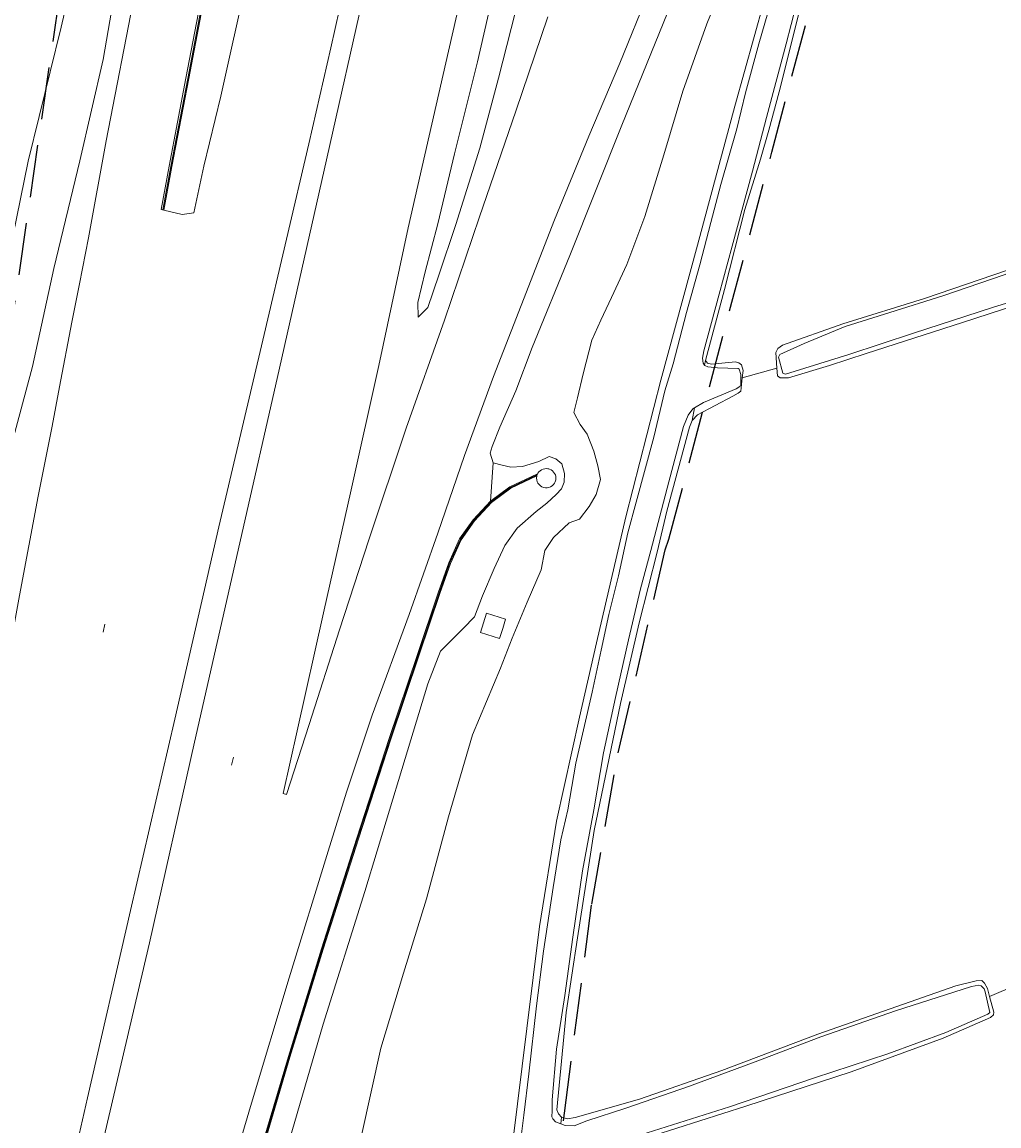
# Model space of a CAD drawing. Header units: metres. Extents: x 89872 to 94585, y 463299 to 469000.
# Tile 185 of 230: x 91334 to 91453, y 465749 to 465883. Entities that reach past the tile are written whole.
import ezdxf
from ezdxf.enums import TextEntityAlignment as Align

# ---------------------------------------------------------------- set-up
doc = ezdxf.new("R2010")
doc.units = ezdxf.units.M
doc.linetypes.add('HIDDEN', pattern=[9.525, 6.35, -3.175])
for name, color, linetype, lineweight in [('B-WE-GR-BEPLANTING_CULTUUR-G', 251, 'CONTINUOUS', 13), ('B-WE-IE-TERREINAFSCHEIDING-G', 251, 'CONTINUOUS', 13), ('B-WE-IE-TERREINAFSCHEIDING_KUNSTMATIG_MUUR-G', 251, 'CONTINUOUS', 13), ('B-WE-KW-KUNSTWERK_GELUIDSWERING_SCHERM-G', 251, 'CONTINUOUS', 13), ('B-WE-OG-TOPOGRAFIE_BEBOUWING-GV', 251, 'CONTINUOUS', 13), ('B-WE-OG-TOPOGRAFIE_STRAATNAAM-T18', 251, 'CONTINUOUS', 13), ('B-WE-OG-TOPOGRAFIE_WATER-GV', 251, 'CONTINUOUS', 13), ('B-WE-VH-VERHARDING-GV', 251, 'CONTINUOUS', 13), ('Percelen', 10, 'HIDDEN', 25)]:
    doc.layers.add(name, color=color, linetype=linetype, lineweight=lineweight)
doc.styles.get("Standard").update_dxf_attribs({"font": 'isocp.shx'})

msp = doc.modelspace()

# ---------------------------------------------------------------- linework, layer by layer
at = {"layer": 'B-WE-GR-BEPLANTING_CULTUUR-G'}
for p, q in [((91417.04, 465842.04), (91416.92, 465841.48)), ((91425.69, 465841.1), (91421.49, 465839.94)), ((91415.41, 465834.79), (91415.71, 465836.3)), ((91451.43, 465765.06), (91454.72, 465766.46)), ((91399.62, 465750.44), (91399.52, 465749.62))]:
    msp.add_line(p, q, dxfattribs=at)
for points in [[(91335.06, 465866.18), (91339.05, 465882.4), (91343.12, 465899.78), (91347.43, 465918.13), (91351.57, 465934.6), (91356.42, 465955.36), (91360.77, 465972.86)], [(91420.57, 465891.05), (91417.19, 465882.82), (91414.31, 465874.64), (91412.01, 465866.94), (91409.7, 465859.46), (91407.54, 465853.65), (91405.67, 465849.65), (91404.36, 465846.93), (91403.28, 465844.51), (91402.25, 465840.43), (91401.55, 465837.54), (91401.09, 465835.76), (91401.89, 465834.29), (91402.72, 465833.11), (91403.51, 465831.06), (91404.02, 465829.29), (91404.32, 465827.62), (91403.81, 465825.8), (91402.95, 465824.35), (91401.81, 465822.82), (91400.55, 465822.39), (91398.66, 465820.63), (91397.59, 465819.04), (91397.15, 465816.7), (91395.46, 465812.8), (91393.65, 465808.43), (91392.24, 465804.81), (91388.86, 465796.74)], [(91305.28, 465729.39), (91307, 465740), (91311.11, 465759.47), (91314.38, 465776.33), (91317.95, 465791.94), (91321.72, 465807.12), (91326, 465825.14), (91330.85, 465845.56), (91335.06, 465866.18)], [(91391.34, 465829.65), (91392.42, 465829.35), (91393.49, 465829.13), (91394.91, 465829.21), (91396.86, 465829.81), (91398.12, 465830.41), (91398.94, 465830.14), (91399.64, 465829.55), (91399.96, 465828.38), (91399.95, 465827.32), (91399.62, 465826.51), (91398.98, 465825.82), (91397.83, 465824.77), (91396.56, 465823.78), (91394.24, 465821.76), (91392.75, 465819.66), (91391.45, 465816.86), (91390.06, 465813.56), (91389.08, 465811.02), (91387.71, 465809.6), (91384.99, 465806.86), (91383.45, 465802.88), (91380.31, 465792.53), (91375.81, 465777.75), (91370.79, 465761.71), (91365.42, 465743.27)], [(91388.86, 465796.74), (91385.96, 465786.79), (91383.28, 465776.85), (91380.48, 465767.88), (91377.77, 465758.8), (91375.43, 465748.23), (91373.25, 465740), (91371.82, 465734.59), (91368.7, 465721.06), (91365.87, 465708.48), (91363.33, 465698.04), (91360.44, 465685.03), (91357.98, 465674.24), (91355.95, 465665.64), (91354.43, 465658.97)]]:
    msp.add_lwpolyline(points, dxfattribs=at)
at = {"layer": 'B-WE-IE-TERREINAFSCHEIDING-G'}
msp.add_line((91396.68, 465828.19), (91396.68, 465828.19), dxfattribs=at)
for points in [[(91342.56, 465662.61), (91344.69, 465671.43), (91347.85, 465684.97), (91351, 465697.78), (91354.4, 465711.79), (91357.42, 465724.18), (91359.89, 465733.8), (91361.61, 465740), (91363.1, 465745.36), (91366.75, 465757.71), (91370.76, 465770.76), (91375.03, 465784.14), (91378.96, 465796.2), (91382.4, 465806.4), (91384.89, 465813.84), (91386.17, 465817.48), (91387.46, 465820.34), (91389.1, 465822.65), (91391.15, 465824.86), (91393.49, 465826.58), (91396.64, 465828.06)], [(91396.68, 465828.19), (91396.64, 465828.28), (91393.38, 465826.76), (91391.01, 465825.01)]]:
    msp.add_lwpolyline(points, dxfattribs=at)
at = {"layer": 'B-WE-IE-TERREINAFSCHEIDING_KUNSTMATIG_MUUR-G'}
msp.add_lwpolyline([(91351.37, 465860.27), (91352.33, 465865.54), (91354.39, 465876.2), (91357.39, 465891.91), (91360.5, 465907.95), (91364.71, 465930.12), (91368.58, 465950.09), (91372.26, 465969.28), (91372.26, 465969.28)], dxfattribs=at)
at = {"layer": 'B-WE-KW-KUNSTWERK_GELUIDSWERING_SCHERM-G'}
msp.add_line((91396.68, 465828.19), (91396.68, 465828.19), dxfattribs=at)
msp.add_lwpolyline([(91342.46, 465662.63), (91342.46, 465662.63), (91344.59, 465671.45), (91347.76, 465684.99), (91350.9, 465697.8), (91354.31, 465711.82), (91357.32, 465724.21), (91359.79, 465733.82), (91361.51, 465740), (91363, 465745.39), (91366.65, 465757.74), (91370.66, 465770.79), (91374.93, 465784.17), (91378.87, 465796.23), (91382.3, 465806.43), (91384.8, 465813.87), (91386.07, 465817.52), (91387.38, 465820.39), (91389.02, 465822.71), (91391.08, 465824.94), (91393.43, 465826.67), (91396.68, 465828.19)], dxfattribs=at)
at = {"layer": 'B-WE-OG-TOPOGRAFIE_BEBOUWING-GV'}
msp.add_line((91396.64, 465828.06), (91396.6, 465827.79), dxfattribs=at)
for points in [[(91396.6, 465827.79), (91396.62, 465827.58), (91396.68, 465827.37), (91396.77, 465827.18), (91396.91, 465827.01), (91397.06, 465826.86), (91397.25, 465826.75), (91397.45, 465826.67), (91397.66, 465826.63), (91397.77, 465826.63), (91397.88, 465826.63), (91398.09, 465826.67), (91398.29, 465826.75), (91398.47, 465826.86), (91398.63, 465827.01), (91398.76, 465827.18), (91398.86, 465827.37), (91398.91, 465827.58), (91398.94, 465827.79), (91398.92, 465827.99), (91398.87, 465828.19), (91398.78, 465828.37), (91398.66, 465828.54), (91398.52, 465828.68), (91398.36, 465828.8), (91398.17, 465828.89), (91398.08, 465828.92), (91397.98, 465828.94), (91397.78, 465828.96), (91397.58, 465828.94), (91397.38, 465828.89), (91397.2, 465828.81), (91397.03, 465828.7), (91396.88, 465828.55), (91396.77, 465828.39), (91396.68, 465828.19)], [(91396.68, 465828.19), (91396.64, 465828.1), (91396.64, 465828.06)]]:
    msp.add_lwpolyline(points, dxfattribs=at)
at = {"layer": 'B-WE-OG-TOPOGRAFIE_STRAATNAAM-T18'}
for p, q in [((91344.16, 465809.17), (91344.36, 465810.14)), ((91359.69, 465793.04), (91359.91, 465794.02))]:
    msp.add_line(p, q, dxfattribs=at)
at = {"layer": 'B-WE-OG-TOPOGRAFIE_WATER-GV'}
msp.add_line((91415.09, 465833.97), (91415.41, 465834.79), dxfattribs=at)
for points in [[(91441.49, 465948.23), (91435.43, 465926.79), (91430.11, 465906.76), (91425.27, 465889.67), (91420.58, 465872.82), (91416.07, 465856.01), (91411.62, 465839.66), (91407.39, 465823.1), (91403.87, 465807.85), (91401.79, 465798.88), (91399, 465786.28), (91396.96, 465773.51), (91395.43, 465761.15), (91393.73, 465747.49), (91393.04, 465740), (91392.4, 465733.09), (91391.31, 465720.65), (91389.9, 465712.12), (91389.4, 465704.18), (91388.21, 465692.92), (91387.15, 465682.48), (91386.17, 465672.55), (91385.13, 465662.92), (91383.2, 465650.22)], [(91439.03, 465919.57), (91438.6, 465919.49), (91437.45, 465918.99), (91437.11, 465918.74), (91436.37, 465916.37), (91434.74, 465910.37), (91432.57, 465901.82), (91430.64, 465894.91), (91428.62, 465887.44), (91426.79, 465880.36), (91424.41, 465871.47), (91422.75, 465864.98), (91420.26, 465855.88), (91418.71, 465850.06), (91416.86, 465843.23), (91416.66, 465842.31), (91416.75, 465841.71), (91416.92, 465841.48)], [(91394.32, 465744.88), (91395.07, 465750.67), (91395.67, 465755.7), (91396.59, 465763.92), (91397.43, 465770.53), (91398.6, 465778.22), (91399.53, 465784.03), (91400.39, 465787.64), (91401.37, 465793.31), (91403.33, 465801.87), (91404.4, 465806.98), (91405.36, 465811.31), (91406.5, 465815.97), (91407.65, 465821.16), (91408.65, 465824.89), (91410.8, 465832.78), (91412.11, 465838.37), (91413.13, 465841.64), (91414.74, 465847.85), (91416.34, 465853.62), (91417.67, 465858.74), (91418.89, 465863.36), (91420.82, 465870.08), (91421.87, 465874.43), (91423.48, 465880.36), (91425.32, 465886.67)], [(91417.04, 465842.04), (91419.34, 465850.62), (91421.81, 465860.33), (91423.7, 465866.41), (91424.72, 465869.94), (91425.94, 465874.57), (91428.6, 465885.19)], [(91477.12, 465861.54), (91476.41, 465861.28), (91466.93, 465857.65), (91461.59, 465855.85), (91453.6, 465852.99), (91443.55, 465849.56), (91433.66, 465846.47), (91426.37, 465843.88), (91425.79, 465843.5), (91425.55, 465843.02), (91425.69, 465841.1)], [(91425.87, 465842.45), (91426.03, 465842.78), (91428.98, 465844.1), (91433.93, 465846.14), (91439.35, 465847.86), (91445.75, 465849.87), (91453.17, 465852.43), (91460.91, 465855.28), (91468.11, 465857.63), (91473.14, 465859.5), (91477.47, 465861)], [(91425.69, 465841.1), (91425.76, 465840.19), (91426.09, 465839.93), (91427.08, 465839.96), (91432.05, 465841.45), (91436.5, 465842.88), (91448.13, 465846.64), (91460.94, 465850.79), (91467.52, 465852.9), (91476.64, 465855.84), (91477.59, 465855.94)], [(91460.26, 465851.09), (91451.78, 465848.45), (91442.23, 465845.37), (91434.37, 465842.77), (91426.72, 465840.39), (91426.41, 465840.52), (91425.87, 465842.45)], [(91416.92, 465841.48), (91416.96, 465841.42), (91417.34, 465841.26), (91418.5, 465841.14), (91420.99, 465841.07), (91421.12, 465840.99), (91421.31, 465840.36)], [(91421.38, 465841.5), (91421.07, 465841.74), (91420.66, 465841.87), (91417.76, 465841.61), (91417.27, 465841.72), (91417.04, 465842.04)], [(91421.49, 465839.94), (91421.6, 465840.85), (91421.38, 465841.5)], [(91421.31, 465840.36), (91421.32, 465839.12), (91421.21, 465838.91), (91420.74, 465838.61), (91416.78, 465836.97), (91415.71, 465836.3)], [(91415.41, 465834.79), (91416.07, 465835.46), (91420.36, 465837.71), (91421.01, 465838.09), (91421.3, 465838.34), (91421.49, 465839.94)], [(91415.71, 465836.3), (91415.49, 465836.17), (91414.94, 465835.43), (91414.37, 465834.06), (91412.6, 465827.37), (91410.41, 465819.02), (91409.19, 465814.41), (91407.71, 465808.22), (91406.17, 465801.26), (91404.68, 465794.53), (91403.53, 465787.66), (91402.16, 465780.26), (91400.98, 465772.21), (91400.03, 465765.16), (91399.01, 465758.68), (91398.49, 465752.53), (91398.47, 465751.21), (91398.46, 465750.46), (91398.56, 465750.22), (91398.89, 465749.85), (91399.52, 465749.62)], [(91399.62, 465750.44), (91399.24, 465750.83), (91399.04, 465751.33), (91400.2, 465763.11), (91401.57, 465772.14), (91403.58, 465785.15), (91406.77, 465800.5), (91409.01, 465810.27), (91411.18, 465818.85), (91412.38, 465823.8), (91415.09, 465833.97)], [(91451.43, 465765.06), (91451.17, 465766.03), (91450.82, 465766.65), (91450.49, 465766.97), (91449.78, 465766.94), (91447.32, 465766.32), (91430.64, 465760.48), (91419, 465756.08), (91409.07, 465752.63), (91401.25, 465750.38), (91400.36, 465750.24), (91399.62, 465750.44)], [(91399.52, 465749.62), (91400.04, 465749.42), (91401.13, 465749.4), (91402.69, 465749.97), (91407.41, 465751.52), (91415.09, 465754.18), (91423.06, 465757.12), (91430.98, 465760.17), (91440.04, 465763.3), (91449.23, 465766.27), (91450.11, 465766.41), (91450.39, 465766.33), (91450.77, 465765.96), (91450.9, 465765.6), (91451.45, 465763.1), (91451.21, 465762.9), (91446.13, 465760.68), (91439.09, 465758.09)], [(91399.13, 465743.76), (91400.7, 465744.56), (91407.99, 465747.34), (91421.94, 465751.75), (91434.69, 465755.93), (91445.79, 465759.98), (91451.55, 465762.52), (91451.9, 465762.83), (91451.95, 465763.14), (91451.43, 465765.06)], [(91439.09, 465758.09), (91430.24, 465755.21), (91419.96, 465751.69), (91409.97, 465748.52), (91402, 465745.61), (91400.75, 465745.14), (91399.31, 465744.59), (91399.2, 465744.52)]]:
    msp.add_lwpolyline(points, dxfattribs=at)
at = {"layer": 'B-WE-VH-VERHARDING-GV'}
for p, q in [((91391.34, 465829.65), (91391.01, 465825.01)), ((91390.52, 465811.44), (91389.8, 465809.13))]:
    msp.add_line(p, q, dxfattribs=at)
for points in [[(91341.34, 465866.23), (91344.14, 465878.5), (91345.96, 465889.05), (91348.47, 465902.57), (91350.92, 465915.43), (91353.37, 465928.49), (91356.14, 465942.28), (91359.01, 465956.02), (91360.37, 465964.09), (91361.66, 465972.47)], [(91364.44, 465971.72), (91363.48, 465966.6), (91359.86, 465947.27), (91356.35, 465929.1), (91351.55, 465904.53), (91348.01, 465886.75), (91344.52, 465868.64)], [(91372.15, 465969.3), (91368.37, 465950.13), (91364.49, 465930.16), (91360.28, 465907.99), (91357.17, 465891.95), (91354.17, 465876.24), (91352.12, 465865.58), (91351.15, 465860.31), (91351.5, 465860.25)], [(91379.73, 465967.04), (91376.18, 465951.31), (91370.67, 465927), (91365.35, 465904.03), (91361.57, 465888.41), (91358.38, 465874.05), (91356.35, 465865.58), (91355.14, 465859.92), (91353.72, 465859.7), (91351.5, 465860.25)], [(91347.46, 465775.47), (91352.81, 465798.63), (91358.13, 465821.92), (91363.63, 465845.18), (91369.02, 465868.27), (91371.69, 465879.89), (91374.33, 465891.63), (91377.01, 465903.44), (91379.66, 465914.77), (91382.47, 465926.86), (91385.06, 465938.05), (91387.71, 465949.58), (91390.94, 465963.68)], [(91392.78, 465963), (91388.42, 465943.5), (91388.41, 465943.47), (91382.29, 465916.25), (91376.17, 465888.6), (91370.91, 465865.08), (91365.5, 465841.11), (91360.67, 465819.97)], [(91407.59, 465958.6), (91402.55, 465936.61), (91397.89, 465917.03), (91393.71, 465898.85), (91392.33, 465890.74), (91389.44, 465878.19), (91386.68, 465867.07), (91384.66, 465858.59), (91383.11, 465852.78), (91382.22, 465849.06), (91382.29, 465847.27)], [(91382.29, 465847.27), (91383.42, 465848.45), (91384.76, 465852.36), (91386.84, 465858.51), (91389.74, 465867.74), (91391.98, 465876.22), (91394.55, 465886.22), (91398.51, 465899.63), (91401.29, 465911.48), (91405.18, 465925.53), (91409.1, 465938.38), (91413.33, 465952.34), (91414.66, 465956.32)], [(91381.18, 465811.28), (91384.64, 465821.15), (91387.87, 465830.55), (91391.4, 465840.11), (91394.74, 465848.72), (91398.75, 465859.08), (91402.93, 465869.21), (91406.66, 465878.03), (91410.17, 465886.7), (91413.07, 465893.91), (91416.19, 465901.16), (91419.33, 465908.74), (91421.84, 465914.98), (91424.38, 465921.79), (91426.44, 465928.18), (91428.63, 465935.51), (91430.97, 465942.89), (91433.37, 465950.65)], [(91351.5, 465860.25), (91352.47, 465865.52), (91354.52, 465876.18), (91357.52, 465891.89), (91359.05, 465899.78)], [(91397.95, 465883.63), (91394.08, 465872.24), (91389.69, 465859.42), (91385.47, 465846.91), (91380.83, 465833.84), (91376.32, 465820.32), (91372.76, 465809.45), (91369.09, 465797.98), (91366.34, 465789.5), (91365.94, 465789.61), (91367.62, 465797.19), (91370.8, 465811.5), (91374.17, 465826.38), (91377.53, 465841.43), (91381.06, 465858.09), (91385.6, 465878.08), (91390.13, 465897.86)], [(91414.07, 465887.97), (91412.97, 465885.41), (91406.92, 465870.53), (91400.64, 465854.77), (91396.06, 465843.6), (91394.09, 465838.38), (91392.17, 465833.97), (91391.21, 465831.65), (91390.98, 465830.81), (91391.34, 465829.65)], [(91344.52, 465868.64), (91342.38, 465856.89), (91341.27, 465851.32), (91340.35, 465846.68), (91338.86, 465838.87), (91337.96, 465834.1), (91336.3, 465825.63), (91334.03, 465813.61), (91332.01, 465802.5), (91329.79, 465789.91), (91327.79, 465778.53), (91323.46, 465755.13), (91321.33, 465743.64), (91316.93, 465720.18), (91315.49, 465712.24), (91313.9, 465703.7), (91312.19, 465694.73), (91310.53, 465685.78), (91309.6, 465680.69), (91308.16, 465673.02), (91306.35, 465663.33)], [(91311.74, 465728.52), (91313.94, 465740), (91315.41, 465747.66), (91318.01, 465762.53), (91321.42, 465780.46), (91324.92, 465797.38), (91328.45, 465813.47), (91331.8, 465827.14), (91335.6, 465841.33), (91338.17, 465853.19), (91341.34, 465866.23)], [(91391.01, 465825.01), (91388.94, 465822.77), (91387.29, 465820.44), (91385.98, 465817.55), (91384.7, 465813.9), (91382.2, 465806.46), (91378.77, 465796.26), (91374.84, 465784.2), (91370.57, 465770.82), (91366.56, 465757.77), (91362.91, 465745.41), (91361.4, 465740), (91359.69, 465733.85), (91357.22, 465724.23), (91354.21, 465711.84), (91350.81, 465697.82), (91347.66, 465685.02), (91344.49, 465671.47), (91342.36, 465662.65)], [(91360.67, 465819.97), (91355.19, 465795.85), (91349.74, 465771.54), (91343.96, 465746.72), (91342.44, 465740), (91337.01, 465715.99), (91330.64, 465688.01), (91325.95, 465667.59)], [(91339.8, 465663.42), (91343.51, 465680.16), (91347.03, 465695.82), (91349.09, 465704.7), (91350.9, 465711.89), (91353.65, 465722.48), (91355.88, 465731.04), (91358.24, 465739.05), (91358.52, 465740), (91362.12, 465752.12), (91366.67, 465767.3), (91371.37, 465782.65), (91373.59, 465789.79), (91376.71, 465799.1), (91381.18, 465811.28)], [(91389.8, 465809.13), (91392.13, 465808.4), (91392.51, 465809.61), (91392.85, 465810.71), (91390.52, 465811.44)], [(91321.03, 465659.66), (91326.19, 465682.25), (91331.6, 465706.12), (91336.8, 465728.8), (91342.27, 465752.78), (91347.46, 465775.47)]]:
    msp.add_lwpolyline(points, dxfattribs=at)
at = {"layer": 'Percelen'}
for points in [[(91328.21, 465813.36), (91332.59, 465842.97), (91340.34, 465896.07), (91361.27, 466005.57), (91361.3, 466006.92)], [(91391.35, 465670.1), (91392.65, 465681.5), (91395.11, 465705.95), (91396.76, 465721.57), (91399.96, 465750.9), (91403.27, 465776.23), (91406.48, 465794.56), (91412.18, 465819.13), (91412.61, 465820.43), (91425.07, 465867.27), (91450.09, 465961.94)]]:
    msp.add_lwpolyline(points, dxfattribs=at)

# ---------------------------------------------------------------- texts
at = {"layer": 'B-WE-OG-TOPOGRAFIE_STRAATNAAM-T18'}
for rotation, p in [(78.3416, (91344.16, 465809.17)), (77.409, (91359.69, 465793.04))]:
    msp.add_text('Rijksweg A44', height=0.005, rotation=rotation, dxfattribs=at).set_placement(p, align=Align.MIDDLE)

doc.saveas('drawing.dxf')
